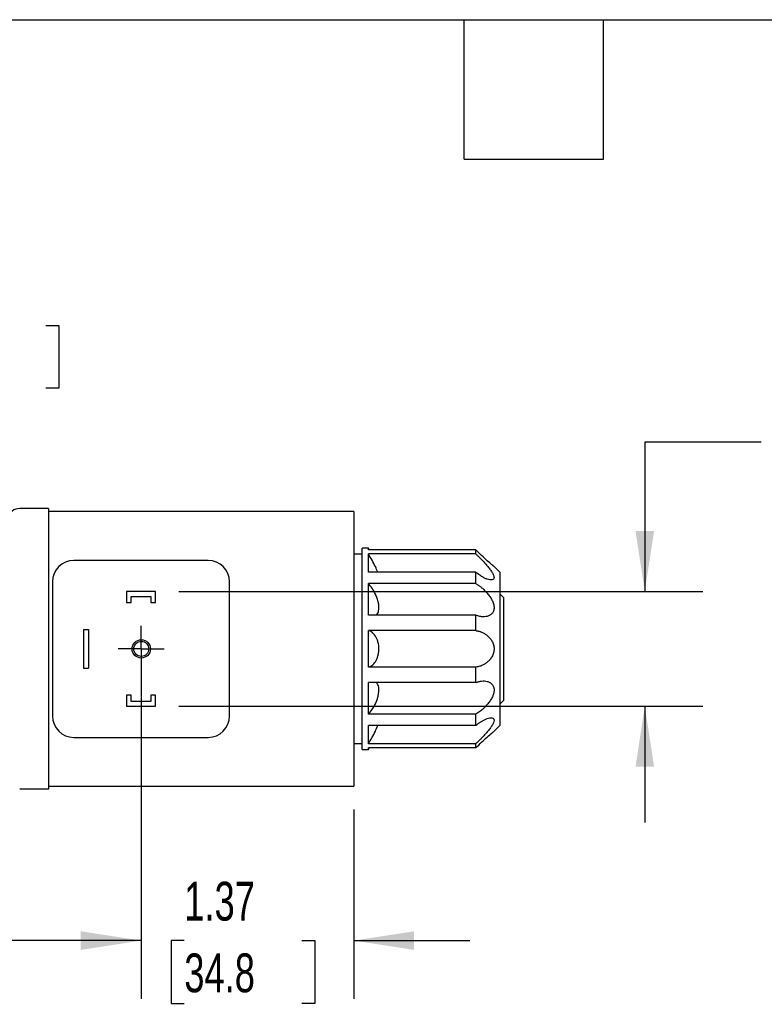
# Model space of a CAD drawing. Header units: inches. Extents: x 0.7 to 32.2, y 0.7 to 24.8.
# Tile 7 of 18: x 13.2 to 18, y 18.4 to 24.8. Entities that reach past the tile are written whole.
import ezdxf

# ---------------------------------------------------------------- set-up
doc = ezdxf.new("R2010")
doc.units = ezdxf.units.IN
doc.header["$LTSCALE"] = 3
doc.header["$MEASUREMENT"] = 0
doc.linetypes.add('SLD-Center', pattern=[0.75, 0.6, -0.05, 0.05, -0.05])
doc.linetypes.add('SLD-Solid', pattern=[0])
doc.layers.add('CENTER', color=40, linetype='SLD-Center')
doc.layers.add('DIMENSIONS', color=140, linetype='SLD-Solid', lineweight=25)
doc.layers.add('TEXT', color=140, linetype='SLD-Solid', lineweight=25)
doc.styles.add('SLDTEXTSTYLE0', font='TXT', dxfattribs={"width": 0.7})
doc.dimstyles.new('SLDDIMSTYLE1', dxfattribs={"dimtxt": 0.254883, "dimasz": 0.39, "dimexe": 0, "dimexo": 0.0625, "dimgap": 0.063721, "dimtad": 0, "dimtih": 1, "dimtoh": 1, "dimrnd": 1e-09, "dimzin": 12, "dimdsep": 46, "dimtxsty": 'SLDTEXTSTYLE0', "dimsah": 1, "dimcen": 0.09, "dimadec": 0, "dimazin": 3, "dimtfac": 1, "dimtmove": 0, "dimatfit": 0, "dimfxl": 0, "dimfrac": 2, "dimtolj": 1, "dimtzin": 12, "dimarcsym": 0})
doc.dimstyles.new('SLDDIMSTYLE2', dxfattribs={"dimtxt": 0.254883, "dimasz": 0.39, "dimexe": 0, "dimexo": 0.0625, "dimgap": 0.063721, "dimtad": 0, "dimtih": 1, "dimtoh": 1, "dimrnd": 1e-09, "dimzin": 12, "dimdsep": 46, "dimtxsty": 'SLDTEXTSTYLE0', "dimsah": 1, "dimcen": 0.09, "dimadec": 0, "dimazin": 3, "dimtfac": 1, "dimtofl": 0, "dimtmove": 0, "dimatfit": 3, "dimfxl": 0, "dimfrac": 2, "dimtolj": 1, "dimtzin": 12, "dimarcsym": 0})
doc.dimstyles.new('SLDDIMSTYLE5', dxfattribs={"dimtxt": 0.254883, "dimasz": 0.39, "dimexe": 0, "dimexo": 0.0625, "dimgap": 0.063721, "dimtad": 0, "dimtih": 1, "dimtoh": 1, "dimrnd": 1e-09, "dimdsep": 46, "dimtxsty": 'SLDTEXTSTYLE0', "dimsah": 1, "dimcen": 0.09, "dimadec": 0, "dimazin": 2, "dimtfac": 1, "dimtmove": 0, "dimatfit": 0, "dimfxl": 0, "dimfrac": 2, "dimtolj": 1, "dimtzin": 12, "dimarcsym": 0})

# ---------------------------------------------------------------- blocks, each defined once
blk = doc.blocks.new('_D_8')
at = {"layer": 'DIMENSIONS'}
for p, q in [((13.9679, 20.5414), (13.9679, 18.4347)), ((15.338, 19.6556), (15.338, 18.4347)), ((13.9679, 18.8097), (13.2179, 18.8097)), ((14.2453, 18.8097), (14.1597, 18.8097)), ((14.1597, 18.8097), (14.1597, 18.4046)), ((15.0027, 18.8097), (15.0883, 18.8097)), ((15.0883, 18.8097), (15.0883, 18.4046)), ((15.338, 18.8097), (16.088, 18.8097)), ((14.1597, 18.4046), (14.2453, 18.4046)), ((15.0883, 18.4046), (15.0027, 18.4046))]:
    blk.add_line(p, q, dxfattribs=at)
for points in [[(13.9679, 18.8097), (13.5779, 18.8697), (13.5779, 18.7497)], [(15.338, 18.8097), (15.728, 18.7497), (15.728, 18.8697)]]:
    blk.add_solid(points, dxfattribs=at)
at = {"layer": 'DIMENSIONS', "char_height": 0.25, "attachment_point": 1, "style": 'SLDTEXTSTYLE0'}
for s, insert in [('1.37', (14.2453, 19.189)), ('34.8', (14.2453, 18.7269))]:
    blk.add_mtext(s, dxfattribs=dict(at, insert=insert))
blk = doc.blocks.new('_D_9')
at = {"layer": 'DIMENSIONS'}
for p, q in [((17.9657, 22.0238), (17.2157, 22.0238)), ((17.2157, 22.0238), (17.2157, 21.0615)), ((14.2104, 21.0615), (17.5907, 21.0615)), ((14.2104, 20.3214), (17.5907, 20.3214)), ((17.2157, 20.3214), (17.2157, 19.5714))]:
    blk.add_line(p, q, dxfattribs=at)
for points in [[(17.2157, 21.0615), (17.2757, 21.4515), (17.1557, 21.4515)], [(17.2157, 20.3214), (17.1557, 19.9314), (17.2757, 19.9314)]]:
    blk.add_solid(points, dxfattribs=at)
at = {"layer": 'DIMENSIONS', "char_height": 0.25, "attachment_point": 1, "style": 'SLDTEXTSTYLE0'}
for s, insert in [('DIN 43650', (18.2937, 22.3461)), ('CONNECTOR', (18.137, 21.941))]:
    blk.add_mtext(s, dxfattribs=dict(at, insert=insert))
blk = doc.blocks.new('_D_11')
at = {"layer": 'DIMENSIONS'}
for p, q in [((10.8104, 21.747), (10.8104, 23.1531)), ((11.2514, 21.4517), (11.2514, 23.1531)), ((10.8104, 22.7781), (10.0604, 22.7781)), ((11.2514, 22.7781), (12.2485, 22.7781)), ((12.5939, 22.7781), (12.5083, 22.7781)), ((12.5083, 22.7781), (12.5083, 22.373)), ((13.3513, 22.7781), (13.4369, 22.7781)), ((13.4369, 22.7781), (13.4369, 22.373)), ((12.5083, 22.373), (12.5939, 22.373)), ((13.4369, 22.373), (13.3513, 22.373))]:
    blk.add_line(p, q, dxfattribs=at)
for points in [[(10.8104, 22.7781), (10.4204, 22.8381), (10.4204, 22.7181)], [(11.2514, 22.7781), (11.6414, 22.7181), (11.6414, 22.8381)]]:
    blk.add_solid(points, dxfattribs=at)
at = {"layer": 'DIMENSIONS', "char_height": 0.25, "attachment_point": 1, "style": 'SLDTEXTSTYLE0'}
for s, insert in [('0.44', (12.5939, 23.1574)), ('11.2', (12.5939, 22.6952))]:
    blk.add_mtext(s, dxfattribs=dict(at, insert=insert))
blk = doc.blocks.new('_D_12')
at = {"layer": 'DIMENSIONS'}
for p, q in [((10.212, 20.5414), (10.212, 18.4347)), ((13.9679, 20.5414), (13.9679, 18.4347)), ((10.212, 18.8097), (11.3061, 18.8097)), ((11.6516, 18.8097), (11.566, 18.8097)), ((11.566, 18.8097), (11.566, 18.4046)), ((12.409, 18.8097), (12.4946, 18.8097)), ((12.4946, 18.8097), (12.4946, 18.4046)), ((13.9679, 18.8097), (12.7544, 18.8097)), ((11.566, 18.4046), (11.6516, 18.4046)), ((12.4946, 18.4046), (12.409, 18.4046))]:
    blk.add_line(p, q, dxfattribs=at)
for points in [[(10.212, 18.8097), (10.602, 18.7497), (10.602, 18.8697)], [(13.9679, 18.8097), (13.5779, 18.8697), (13.5779, 18.7497)]]:
    blk.add_solid(points, dxfattribs=at)
at = {"layer": 'DIMENSIONS', "char_height": 0.25, "attachment_point": 1, "style": 'SLDTEXTSTYLE0'}
for s, insert in [('3.76', (11.6516, 19.189)), ('95.4', (11.6516, 18.7269))]:
    blk.add_mtext(s, dxfattribs=dict(at, insert=insert))
blk = doc.blocks.new('SW_CENTERMARKSYMBOL_6')
at = {"layer": 'CENTER', "color": 0}
for p, q in [((0, 0.1), (0, 0.1484)), ((0, 0), (0, 0.1)), ((-0.1, 0), (-0.1484, 0)), ((0, 0), (-0.1, 0)), ((0, 0), (0, -0.1)), ((0, 0), (0.1, 0)), ((0.1, 0), (0.1484, 0)), ((0, -0.1), (0, -0.1484))]:
    blk.add_line(p, q, dxfattribs=at)

msp = doc.modelspace()

# ---------------------------------------------------------------- linework, layer by layer
for p, q in [((13.3695, 21.597), (13.1836, 21.597)), ((13.3695, 21.597), (13.3695, 19.7859)), ((15.338, 21.5773), (13.3695, 21.5773)), ((15.338, 21.5773), (15.338, 19.8056)), ((15.4325, 21.3411), (15.3931, 21.3411)), ((15.3931, 20.0418), (15.3931, 21.3411)), ((15.4387, 21.3303), (15.4325, 21.3411)), ((15.4325, 21.3303), (15.4325, 21.3411)), ((15.3931, 21.3017), (15.338, 21.3017)), ((16.1254, 21.3303), (15.4325, 21.3303)), ((16.1254, 21.3035), (15.4325, 21.3035)), ((15.4325, 21.1859), (15.4325, 21.3035)), ((16.1254, 21.3035), (16.1254, 21.3303)), ((14.399, 21.2623), (13.5329, 21.2623)), ((16.2829, 21.1836), (16.2435, 21.223)), ((16.1254, 21.1859), (15.4325, 21.1859)), ((16.1254, 21.1127), (16.1254, 21.1859)), ((16.2829, 20.1993), (16.2829, 21.1836)), ((13.3951, 21.1245), (13.3951, 20.2584)), ((14.5368, 20.2584), (14.5368, 21.1245)), ((16.1254, 21.1127), (15.4325, 21.1127)), ((15.4325, 20.909), (15.4325, 21.1127)), ((14.0604, 21.0615), (13.8715, 21.0615)), ((13.8715, 21.0615), (13.8715, 20.9907)), ((13.903, 21.03), (14.029, 21.03)), ((13.903, 20.9907), (13.903, 21.03)), ((14.029, 21.03), (14.029, 20.9907)), ((14.0604, 20.9907), (14.0604, 21.0615)), ((16.3065, 21.0216), (16.2829, 21.0452)), ((13.8715, 20.9907), (13.903, 20.9907)), ((14.029, 20.9907), (14.0604, 20.9907)), ((16.3065, 20.3613), (16.3065, 21.0216)), ((16.1254, 20.909), (15.4325, 20.909)), ((16.1254, 20.8091), (16.1254, 20.909)), ((13.5959, 20.8155), (13.5959, 20.5674)), ((13.5959, 20.8155), (13.6274, 20.8155)), ((13.6274, 20.8155), (13.6274, 20.5674)), ((16.1254, 20.8091), (15.4325, 20.8091)), ((15.4325, 20.5738), (15.4325, 20.8091)), ((13.5959, 20.5674), (13.6274, 20.5674)), ((16.1254, 20.5738), (15.4325, 20.5738)), ((16.1254, 20.4739), (16.1254, 20.5738)), ((16.1254, 20.4739), (15.4325, 20.4739)), ((15.4325, 20.2701), (15.4325, 20.4739)), ((13.903, 20.3922), (13.8715, 20.3922)), ((13.8715, 20.3922), (13.8715, 20.3214)), ((13.903, 20.3529), (13.903, 20.3922)), ((14.0604, 20.3922), (14.029, 20.3922)), ((14.029, 20.3922), (14.029, 20.3529)), ((14.0604, 20.3214), (14.0604, 20.3922)), ((14.029, 20.3529), (13.903, 20.3529)), ((16.2829, 20.3376), (16.3065, 20.3613)), ((13.8715, 20.3214), (14.0604, 20.3214)), ((16.1254, 20.2701), (15.4325, 20.2701)), ((16.1254, 20.197), (16.1254, 20.2701)), ((16.1254, 20.197), (15.4325, 20.197)), ((15.4325, 20.0794), (15.4325, 20.197)), ((16.2435, 20.1599), (16.2829, 20.1993)), ((13.5329, 20.1206), (14.399, 20.1206)), ((15.338, 20.0812), (15.3931, 20.0812)), ((16.1254, 20.0794), (15.4325, 20.0794)), ((16.1254, 20.0526), (16.1254, 20.0794)), ((15.3931, 20.0418), (15.4325, 20.0418)), ((15.4325, 20.0418), (15.4387, 20.0526)), ((16.1254, 20.0526), (15.4325, 20.0526)), ((15.4325, 20.0418), (15.4325, 20.0526)), ((13.3695, 19.7859), (13.1836, 19.7859)), ((13.3695, 19.8056), (15.338, 19.8056))]:
    msp.add_line(p, q)
for radius in [0.0591, 0.0484]:
    msp.add_circle((13.9679, 20.6914), radius)
for centre, radius, start, end in [((13.1836, 21.5182), 0.0787, 90, 165), ((13.5329, 21.1245), 0.1378, 90, 180), ((14.399, 21.1245), 0.1378, 360, 90), ((13.5329, 20.2584), 0.1378, 180, 270), ((14.399, 20.2584), 0.1378, 270, 0)]:
    msp.add_arc(centre, radius, start, end)
for points, knots in [([(15.4928, 21.1859), (15.4882, 21.1977), (15.4786, 21.2225), (15.4562, 21.2645), (15.4404, 21.2905), (15.4325, 21.3035)], [0, 0, 0, 0, 0.311795, 0.655759, 1, 1, 1, 1]), ([(16.2435, 21.223), (16.2428, 21.2236), (16.2412, 21.2248), (16.227, 21.2366), (16.2005, 21.2592), (16.1636, 21.2927), (16.1382, 21.3178), (16.1254, 21.3303)], [0, 0, 0, 0, 0.125021, 0.25064, 0.500093, 0.749821, 1, 1, 1, 1]), ([(16.1254, 21.3035), (16.1276, 21.3015), (16.1319, 21.2976), (16.1384, 21.2915), (16.1447, 21.2854), (16.151, 21.2793), (16.1572, 21.2732), (16.1677, 21.2625), (16.1822, 21.2473), (16.2002, 21.2268), (16.2166, 21.2066), (16.2307, 21.1862), (16.2409, 21.1672), (16.2448, 21.1508), (16.2409, 21.1401), (16.2306, 21.1355), (16.2164, 21.136), (16.2001, 21.1404), (16.1823, 21.148), (16.1659, 21.157), (16.151, 21.1665), (16.1383, 21.1756), (16.1298, 21.1824), (16.1254, 21.1859)], [0, 0, 0, 0, 0.021425, 0.042541, 0.063379, 0.083969, 0.104342, 0.124528, 0.188995, 0.249522, 0.314876, 0.374681, 0.437336, 0.499816, 0.562396, 0.625066, 0.687752, 0.750079, 0.810536, 0.874939, 0.915664, 0.957268, 1, 1, 1, 1]), ([(15.4832, 20.909), (15.4872, 20.9126), (15.4943, 20.919), (15.4994, 20.9372), (15.5013, 20.9563), (15.4996, 20.9781), (15.4932, 21.0086), (15.4787, 21.0463), (15.4564, 21.0856), (15.4405, 21.1037), (15.4325, 21.1127)], [0, 0, 0, 0, 0.11626, 0.204831, 0.293037, 0.381424, 0.470165, 0.646547, 0.823202, 1, 1, 1, 1]), ([(16.1254, 21.1127), (16.1276, 21.1115), (16.1319, 21.1089), (16.1384, 21.1047), (16.1447, 21.1004), (16.151, 21.0959), (16.1572, 21.0911), (16.1677, 21.0826), (16.1822, 21.0696), (16.2002, 21.0505), (16.2166, 21.0296), (16.2307, 21.0064), (16.2409, 20.9818), (16.2448, 20.9567), (16.2409, 20.9348), (16.2306, 20.9184), (16.2164, 20.9072), (16.2001, 20.9007), (16.1823, 20.8978), (16.1659, 20.8982), (16.151, 20.9006), (16.1383, 20.904), (16.1298, 20.9073), (16.1254, 20.909)], [0, 0, 0, 0, 0.021425, 0.042541, 0.063379, 0.083969, 0.104342, 0.124528, 0.188995, 0.249522, 0.314876, 0.374681, 0.437336, 0.499816, 0.562396, 0.625066, 0.687752, 0.750079, 0.810536, 0.874939, 0.915664, 0.957268, 1, 1, 1, 1]), ([(15.4325, 20.5738), (15.4338, 20.5741), (15.4365, 20.5746), (15.4405, 20.5758), (15.4445, 20.5774), (15.4483, 20.5794), (15.4522, 20.5817), (15.4586, 20.5863), (15.4674, 20.5944), (15.478, 20.6083), (15.4872, 20.6251), (15.4946, 20.6451), (15.4995, 20.6672), (15.5013, 20.691), (15.4996, 20.7148), (15.4948, 20.737), (15.4875, 20.7571), (15.4783, 20.7741), (15.4677, 20.7882), (15.4576, 20.7975), (15.4485, 20.8036), (15.4405, 20.8073), (15.4352, 20.8085), (15.4325, 20.8091)], [0, 0, 0, 0, 0.021414, 0.042474, 0.063235, 0.08375, 0.104072, 0.12425, 0.18798, 0.248824, 0.312665, 0.37375, 0.436366, 0.498724, 0.561211, 0.623947, 0.685219, 0.749261, 0.810452, 0.874576, 0.915446, 0.95711, 1, 1, 1, 1]), ([(16.1254, 20.8091), (16.1276, 20.8088), (16.1319, 20.8084), (16.1384, 20.8072), (16.1447, 20.8058), (16.151, 20.8041), (16.1572, 20.802), (16.1677, 20.7979), (16.1822, 20.7907), (16.2002, 20.7779), (16.2166, 20.7621), (16.2307, 20.7421), (16.2409, 20.7186), (16.2448, 20.6915), (16.2409, 20.6644), (16.2306, 20.6405), (16.2164, 20.6207), (16.2001, 20.6049), (16.1823, 20.5923), (16.1659, 20.584), (16.151, 20.5787), (16.1383, 20.5754), (16.1298, 20.5744), (16.1254, 20.5738)], [0, 0, 0, 0, 0.021425, 0.042541, 0.063379, 0.083969, 0.104342, 0.124528, 0.188995, 0.249522, 0.314876, 0.374681, 0.437336, 0.499816, 0.562396, 0.625066, 0.687752, 0.750079, 0.810536, 0.874939, 0.915664, 0.957268, 1, 1, 1, 1]), ([(15.4325, 20.2701), (15.4404, 20.2791), (15.4562, 20.297), (15.4784, 20.336), (15.4929, 20.3735), (15.4995, 20.4039), (15.5013, 20.4257), (15.4996, 20.445), (15.4945, 20.4635), (15.4873, 20.4701), (15.4832, 20.4739)], [0, 0, 0, 0, 0.17515, 0.350819, 0.526716, 0.615312, 0.703542, 0.791954, 0.88072, 1, 1, 1, 1]), ([(16.1254, 20.4739), (16.1276, 20.4748), (16.1319, 20.4765), (16.1384, 20.4787), (16.1447, 20.4806), (16.151, 20.4821), (16.1572, 20.4833), (16.1677, 20.4847), (16.1822, 20.4851), (16.2002, 20.4822), (16.2166, 20.4756), (16.2307, 20.4643), (16.2409, 20.4482), (16.2448, 20.4263), (16.2409, 20.4012), (16.2306, 20.3762), (16.2164, 20.3531), (16.2001, 20.3323), (16.1823, 20.3134), (16.1659, 20.2986), (16.151, 20.287), (16.1383, 20.2779), (16.1298, 20.2728), (16.1254, 20.2701)], [0, 0, 0, 0, 0.021425, 0.042541, 0.063379, 0.083969, 0.104342, 0.124528, 0.188995, 0.249522, 0.314876, 0.374681, 0.437336, 0.499816, 0.562396, 0.625066, 0.687752, 0.750079, 0.810536, 0.874939, 0.915664, 0.957268, 1, 1, 1, 1]), ([(15.4325, 20.0794), (15.4403, 20.0922), (15.4561, 20.118), (15.4784, 20.16), (15.4882, 20.185), (15.4929, 20.197)], [0, 0, 0, 0, 0.341064, 0.683136, 1, 1, 1, 1]), ([(16.1254, 20.197), (16.1276, 20.1987), (16.1319, 20.2022), (16.1384, 20.2072), (16.1447, 20.2118), (16.151, 20.2162), (16.1572, 20.2203), (16.1677, 20.2269), (16.1822, 20.2349), (16.2002, 20.2425), (16.2166, 20.247), (16.2307, 20.2473), (16.2409, 20.2429), (16.2448, 20.2321), (16.2409, 20.2158), (16.2306, 20.1965), (16.2164, 20.1761), (16.2001, 20.1559), (16.1823, 20.1358), (16.1659, 20.1185), (16.151, 20.1036), (16.1383, 20.0913), (16.1298, 20.0834), (16.1254, 20.0794)], [0, 0, 0, 0, 0.021425, 0.042541, 0.063379, 0.083969, 0.104342, 0.124528, 0.188995, 0.249522, 0.314876, 0.374681, 0.437336, 0.499816, 0.562396, 0.625066, 0.687752, 0.750079, 0.810536, 0.874939, 0.915664, 0.957268, 1, 1, 1, 1]), ([(16.1254, 20.0526), (16.1381, 20.0651), (16.1636, 20.0901), (16.2002, 20.1234), (16.2275, 20.1467), (16.2403, 20.1573), (16.2447, 20.161), (16.2435, 20.1599), (16.2435, 20.1599)], [0, 0, 0, 0, 0.249066, 0.499055, 0.748764, 0.87435, 0.999583, 1, 1, 1, 1])]:
    msp.add_open_spline(points, degree=3, knots=knots)
at = {"layer": 'TEXT'}
for p, q in [((0.75, 24.75), (32.25, 24.75)), ((16.05, 23.85), (16.05, 24.75)), ((16.95, 23.85), (16.95, 24.75)), ((16.05, 23.85), (16.95, 23.85))]:
    msp.add_line(p, q, dxfattribs=at)

# ---------------------------------------------------------------- block references
at = {"layer": 'CENTER'}
msp.add_blockref('SW_CENTERMARKSYMBOL_6', (13.9679, 20.6914), dxfattribs=at)

# ---------------------------------------------------------------- dimensions: what is measured, and where the dimension line sits
at = {"layer": 'DIMENSIONS'}
for base, p1, p2, dimstyle, picture, middle in [((11.2514, 22.7781), (10.8104, 21.597), (11.2514, 21.3017), 'SLDDIMSTYLE5', '_D_11', (12.9726, 22.7781)), ((10.212, 18.8097), (13.9679, 20.6914), (10.212, 20.6914), 'SLDDIMSTYLE2', '_D_12', (12.0303, 18.8097)), ((15.338, 18.8097), (13.9679, 20.6914), (15.338, 19.8056), 'SLDDIMSTYLE1', '_D_8', (14.624, 18.8097))]:
    dim = msp.add_linear_dim(base=base, p1=p1, p2=p2, dimstyle=dimstyle, dxfattribs=at)
    dim.commit()
    dim.dimension.update_dxf_attribs({"geometry": picture, "text_midpoint": middle, "dimtype": 160})
dim = msp.add_linear_dim(base=(17.2157, 20.3214), p1=(14.0604, 21.0615), p2=(14.0604, 20.3214), angle=90, text='DIN 43650\\PCONNECTOR', dimstyle='SLDDIMSTYLE1', dxfattribs=at)
dim.commit()
dim.dimension.update_dxf_attribs({"geometry": '_D_9', "text_midpoint": (17.2157, 22.0238), "dimtype": 160})

doc.saveas('drawing.dxf')
